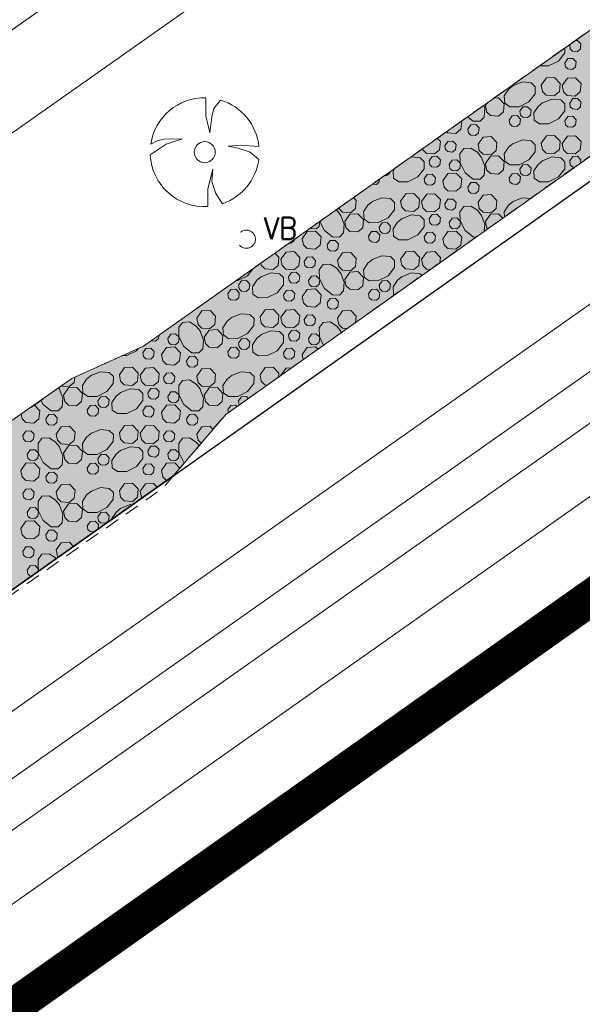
# Model space of a CAD drawing. Header units: metres. Extents: x 148425 to 149111, y 486065 to 486671.
# Tile 50 of 81: x 148742 to 148766, y 486362 to 486403. Entities that reach past the tile are written whole.
import ezdxf

# ---------------------------------------------------------------- set-up
doc = ezdxf.new("R2010")
doc.units = ezdxf.units.M
doc.header["$MEASUREMENT"] = 0
doc.linetypes.add('DGN Style 2', pattern=[1, 0.6, -0.4])
for name, color, linetype, lineweight in [('BWR-best-situatie', 2, 'Continuous', 13), ('BWR-verw-drain ø 60', 60, 'drainage60w', 30), ('BWR-verw-situatie', 214, 'DGN Style 2', 13), ('TOP-L-topo objecten punt', 7, 'Continuous', 0), ('TOP-L-topo objecten vlak', 7, 'Continuous', 0), ('TOP-L-water beschoeiing', 7, 'Continuous', 0), ('WVB-alg-onderhoek', 7, 'Continuous', 30), ('WVB-alg-werkgrens', 6, 'Continuous', 53), ('WVB-pen-dik 013', 1, 'Continuous', 0), ('WVB-raster-20%', 254, 'Continuous', 30)]:
    doc.layers.add(name, color=color, linetype=linetype, lineweight=lineweight)
doc.styles.add('Style-STANDARD', font='STANDARD.shx')
doc.styles.add('Style-WORKING', font='WORKING.shx')
doc.linetypes.add('drainage60w', pattern='A,2.1,["V",Style-WORKING,S=0.700002,R=0,X=-0.228,Y=-0.367],2.9,-0.32,0.02,-0.32,1,-0.32,5', length=11.98)

# ---------------------------------------------------------------- blocks, each defined once
blk = doc.blocks.new('BBOOM')
at = {"layer": 'BWR-best-situatie'}
for p, q in [((0.016, 0.603), (0.016, 0.9)), ((0.016, 0.804), (0.016, 0.871)), ((0.26, 0.861), (0.15, 0.72)), ((0.15, 0.72), (0.116, 0.586)), ((0.083, 0.318), (0.016, 0.603)), ((0.116, 0.586), (0.083, 0.318)), ((-0.787, 0.185), (-0.89, 0.134)), ((-0.67, 0.217), (-0.787, 0.185)), ((-0.368, 0.218), (-0.67, 0.217)), ((-0.637, 0.135), (-0.368, 0.218)), ((-0.9, -0.042), (-0.637, 0.135)), ((0.384, 0.1), (0.586, 0.117)), ((0.551, 0.067), (0.384, 0.1)), ((0.752, 0), (0.551, 0.067)), ((0.586, 0.117), (0.895, 0.092)), ((0.89, -0.121), (0.752, 0)), ((0.133, -0.283), (0.05, -0.603)), ((0.116, -0.484), (0.133, -0.283)), ((0.184, -0.685), (0.116, -0.484)), ((0.05, -0.603), (0.051, -0.899)), ((0.293, -0.851), (0.184, -0.685))]:
    blk.add_line(p, q, dxfattribs=at)
blk.add_circle((0, 0), 0.174, dxfattribs=at)
for start, end in [(88.9495, 171.4867), (5.8447, 73.1614), (182.6375, 273.2485), (289.0687, 352.197)]:
    blk.add_arc((-0.001, 0), 0.9, start, end, dxfattribs=at)
blk = doc.blocks.new('14_1')
at = {"color": 0, "linetype": 'ByBlock', "lineweight": -2}
blk.add_circle((0, 0), 0.25, dxfattribs=at)
at = {"color": 0, "linetype": 'ByBlock', "lineweight": -2, "style": 'Style-STANDARD'}
blk.add_text('VB', height=0.6, dxfattribs=at).set_placement((0.483, 0))

msp = doc.modelspace()

# ---------------------------------------------------------------- hatches: boundary and pattern name
at = {"layer": 'WVB-raster-20%', "linetype": 'Continuous', "lineweight": 0}
msp.add_hatch(color=256, dxfattribs=at).paths.add_polyline_path([(148924.789, 486510.032), (148922.439, 486513.361), (148903.543, 486500), (148747.547, 486389.546), (148744.596, 486388.204), (148728.278, 486376.797), (148726.384, 486374.527), (148583.29, 486273.18), (148579.06, 486270.35), (148577.545, 486269.321), (148570.335, 486264.284), (148554.904, 486255.134), (148557.704, 486250.188), (148559.694, 486251.626), (148727.071, 486370.042), (148730.958, 486371.59), (148748.805, 486384.219), (148750.944, 486386.728), (148910.697, 486500)], flags=0)

# ---------------------------------------------------------------- linework, layer by layer
at = {"layer": 'BWR-verw-drain ø 60', "linetype": 'drainage60w', "ltscale": 2.5, "flags": 128}
msp.add_lwpolyline([(148601.744, 486280.34), (148602.092, 486280.586), (148664.879, 486324.831), (148884.356, 486480.137), (148885.744, 486481.119)], dxfattribs=at)
at = {"layer": 'BWR-verw-situatie', "flags": 128}
for points in [[(148922.439, 486513.361), (148903.543, 486500), (148747.547, 486389.546), (148744.596, 486388.204), (148728.278, 486376.797), (148726.384, 486374.527), (148583.29, 486273.18), (148579.06, 486270.35), (148577.545, 486269.321), (148570.335, 486264.284), (148554.904, 486255.134)], [(148557.704, 486250.188), (148559.694, 486251.626), (148727.071, 486370.042), (148731.453, 486371.787), (148748.351, 486383.686), (148750.944, 486386.728), (148910.697, 486500), (148924.789, 486510.032)]]:
    msp.add_lwpolyline(points, dxfattribs=at)
at = {"layer": 'TOP-L-topo objecten vlak', "color": 7, "linetype": 'Continuous', "lineweight": 0}
for p, q in [((148927.99, 486505.498), (148565.2, 486249.74)), ((148929.298, 486503.645), (148567.034, 486248.258)), ((148930.304, 486502.219), (148568.866, 486247.415)), ((148552.46, 486268.99), (148880.36, 486500)), ((148554.63, 486266.09), (148886.245, 486500)), ((148612.283, 486274.838), (148931.208, 486500))]:
    msp.add_line(p, q, dxfattribs=at)
at = {"layer": 'TOP-L-topo objecten vlak', "color": 7, "linetype": 'Continuous', "lineweight": 0, "flags": 128}
msp.add_lwpolyline([(148914.761, 486524.236), (148880.36, 486500), (148552.46, 486268.99)], dxfattribs=at)
at = {"layer": 'TOP-L-water beschoeiing', "color": 7, "linetype": 'Continuous', "lineweight": 0, "flags": 128}
msp.add_lwpolyline([(148880.36, 486500), (148552.46, 486268.99), (148549.49, 486269.32)], dxfattribs=at)
at = {"layer": 'WVB-alg-onderhoek', "lineweight": 40, "ltscale": 500}
msp.add_3dface([(148601.941, 486074.385), (149104.348, 486429.086), (148938.821, 486663.542), (148436.414, 486308.842)], dxfattribs=at)
at = {"layer": 'WVB-alg-werkgrens', "linetype": 'Continuous', "ltscale": 2.5, "const_width": 1.5, "flags": 128}
msp.add_lwpolyline([(148933.417, 486497.811), (148874.414, 486581.384), (148538.89, 486351.023), (148526.845, 486327.911), (148530.985, 486325.229), (148531.106, 486326.817), (148532.707, 486327.686), (148532.626, 486326.155), (148530.985, 486325.229), (148539.247, 486319.878), (148535.438, 486309.432), (148532.522, 486299.181), (148531.73, 486286.904), (148532.07, 486275.415), (148533.054, 486268.785), (148534.125, 486264.381), (148536.125, 486258.311), (148550.85, 486226.663)], close=True, dxfattribs=at)
at = {"layer": 'WVB-pen-dik 013'}
for p, q in [((148765.129, 486401.974), (148765.157, 486402.015)), ((148761.654, 486399.479), (148761.731, 486399.589)), ((148755.671, 486390.186), (148755.704, 486390.103)), ((148754.133, 486388.989), (148754.094, 486389.194)), ((148753.217, 486388.34), (148753.216, 486388.344)), ((148744.043, 486387.818), (148744.076, 486387.776)), ((148751.05, 486386.803), (148751.029, 486386.914))]:
    msp.add_line(p, q, dxfattribs=at)
at = {"layer": 'WVB-pen-dik 013', "flags": 128}
for points in [[(148764.929, 486401.853), (148764.924, 486401.651), (148764.664, 486401.316), (148764.261, 486401.116), (148763.881, 486401.111), (148763.881, 486401.111)], [(148765.364, 486402.162), (148765.456, 486402.166), (148765.596, 486402.021), (148765.574, 486401.816), (148765.449, 486401.714), (148765.251, 486401.729), (148765.156, 486401.819), (148765.129, 486401.974)], [(148764.929, 486401.234), (148765.056, 486401.414), (148765.256, 486401.426), (148765.396, 486401.281), (148765.374, 486401.076), (148765.251, 486400.971), (148765.051, 486400.989), (148764.959, 486401.079), (148764.929, 486401.234)], [(148763.959, 486400.319), (148764.169, 486400.619), (148764.506, 486400.636), (148764.736, 486400.394), (148764.704, 486400.056), (148764.496, 486399.884), (148764.164, 486399.909), (148764.009, 486400.061), (148763.959, 486400.319)], [(148764.821, 486400.306), (148765.034, 486400.604), (148765.369, 486400.624), (148765.601, 486400.381), (148765.566, 486400.044), (148765.359, 486399.871), (148765.029, 486399.894), (148764.874, 486400.046), (148764.821, 486400.306)], [(148762.786, 486400.294), (148763.179, 486400.451), (148763.541, 486400.419), (148763.711, 486400.254), (148763.706, 486399.961), (148763.444, 486399.629), (148763.041, 486399.429), (148762.664, 486399.421), (148762.449, 486399.574), (148762.431, 486399.876), (148762.604, 486400.146), (148762.804, 486400.304)], [(148762.009, 486399.786), (148762.199, 486399.796), (148762.431, 486399.554), (148762.399, 486399.216), (148762.191, 486399.044), (148761.859, 486399.069), (148761.704, 486399.221), (148761.654, 486399.479)], [(148761.583, 486399.484), (148761.631, 486399.364), (148761.596, 486399.001), (148761.436, 486398.831), (148761.144, 486398.836), (148760.919, 486399.014)], [(148763.069, 486399.241), (148763.196, 486399.419), (148763.396, 486399.431), (148763.536, 486399.286), (148763.514, 486399.081), (148763.389, 486398.979), (148763.191, 486398.994), (148763.099, 486399.084), (148763.069, 486399.241)], [(148764.004, 486399.589), (148764.399, 486399.746), (148764.759, 486399.714), (148764.931, 486399.549), (148764.924, 486399.259), (148764.664, 486398.924), (148764.261, 486398.724), (148763.881, 486398.719), (148763.666, 486398.869), (148763.649, 486399.174), (148763.824, 486399.441), (148764.021, 486399.599)], [(148765.129, 486399.581), (148765.254, 486399.764), (148765.456, 486399.774), (148765.596, 486399.629), (148765.574, 486399.424), (148765.449, 486399.321), (148765.251, 486399.336), (148765.156, 486399.426), (148765.129, 486399.581)], [(148762.634, 486398.876), (148762.761, 486399.056), (148762.961, 486399.069), (148763.099, 486398.921), (148763.079, 486398.719), (148762.956, 486398.614), (148762.756, 486398.631), (148762.664, 486398.721), (148762.634, 486398.876)], [(148764.929, 486398.841), (148765.056, 486399.021), (148765.256, 486399.034), (148765.396, 486398.889), (148765.374, 486398.684), (148765.251, 486398.579), (148765.051, 486398.596), (148764.959, 486398.686), (148764.929, 486398.841)], [(148760.673, 486398.84), (148760.674, 486398.839), (148760.641, 486398.501), (148760.434, 486398.329), (148760.101, 486398.354), (148760.053, 486398.401)], [(148760.926, 486398.506), (148761.054, 486398.686), (148761.254, 486398.696), (148761.394, 486398.551), (148761.374, 486398.349), (148761.249, 486398.244), (148761.051, 486398.259), (148760.956, 486398.349), (148760.926, 486398.506)], [(148761.349, 486397.879), (148761.561, 486398.176), (148761.896, 486398.196), (148762.129, 486397.954), (148762.094, 486397.616), (148761.886, 486397.444), (148761.556, 486397.466), (148761.401, 486397.619), (148761.349, 486397.879)], [(148763.959, 486397.926), (148764.169, 486398.226), (148764.506, 486398.244), (148764.736, 486398.001), (148764.704, 486397.664), (148764.496, 486397.491), (148764.164, 486397.516), (148764.009, 486397.669), (148763.959, 486397.926)], [(148764.821, 486397.914), (148765.034, 486398.211), (148765.369, 486398.231), (148765.601, 486397.989), (148765.566, 486397.651), (148765.359, 486397.479), (148765.029, 486397.501), (148764.874, 486397.654), (148764.821, 486397.914)], [(148759.666, 486398.127), (148759.799, 486397.989), (148759.764, 486397.651), (148759.556, 486397.479), (148759.226, 486397.501), (148759.071, 486397.654), (148759.062, 486397.699)], [(148759.976, 486397.819), (148760.104, 486397.999), (148760.304, 486398.011), (148760.444, 486397.866), (148760.421, 486397.661), (148760.299, 486397.556), (148760.099, 486397.574), (148760.006, 486397.664), (148759.976, 486397.819)], [(148762.786, 486397.901), (148763.179, 486398.059), (148763.541, 486398.026), (148763.711, 486397.861), (148763.706, 486397.569), (148763.444, 486397.236), (148763.041, 486397.036), (148762.664, 486397.029), (148762.449, 486397.181), (148762.431, 486397.484), (148762.604, 486397.754), (148762.804, 486397.911)], [(148758.545, 486397.333), (148758.596, 486397.354), (148758.956, 486397.321), (148759.129, 486397.156), (148759.121, 486396.866), (148758.861, 486396.531), (148758.459, 486396.331), (148758.079, 486396.326), (148757.864, 486396.476), (148757.846, 486396.781), (148757.916, 486396.888)], [(148759.326, 486397.189), (148759.451, 486397.371), (148759.654, 486397.381), (148759.794, 486397.236), (148759.771, 486397.031), (148759.646, 486396.929), (148759.449, 486396.944), (148759.354, 486397.034), (148759.326, 486397.189)], [(148761.474, 486397.364), (148761.631, 486396.971), (148761.596, 486396.609), (148761.436, 486396.439), (148761.144, 486396.444), (148760.811, 486396.706), (148760.609, 486397.109), (148760.604, 486397.486), (148760.756, 486397.701), (148761.056, 486397.719), (148761.326, 486397.546), (148761.484, 486397.346)], [(148761.654, 486397.086), (148761.864, 486397.386), (148762.199, 486397.404), (148762.431, 486397.161), (148762.399, 486396.824), (148762.191, 486396.651), (148761.859, 486396.676), (148761.704, 486396.829), (148761.654, 486397.086)], [(148764.004, 486397.196), (148764.399, 486397.354), (148764.759, 486397.321), (148764.931, 486397.156), (148764.924, 486396.866), (148764.664, 486396.531), (148764.261, 486396.331), (148763.881, 486396.326), (148763.666, 486396.476), (148763.649, 486396.781), (148763.824, 486397.049), (148764.021, 486397.206)], [(148765.129, 486397.189), (148765.254, 486397.371), (148765.456, 486397.381), (148765.596, 486397.236), (148765.582, 486397.107)], [(148760.151, 486397.041), (148760.279, 486397.221), (148760.479, 486397.231), (148760.619, 486397.086), (148760.599, 486396.884), (148760.474, 486396.779), (148760.276, 486396.794), (148760.181, 486396.884), (148760.151, 486397.041)], [(148763.069, 486396.849), (148763.196, 486397.026), (148763.396, 486397.039), (148763.536, 486396.894), (148763.514, 486396.689), (148763.389, 486396.586), (148763.191, 486396.601), (148763.099, 486396.691), (148763.069, 486396.849)], [(148765.342, 486396.937), (148765.251, 486396.944), (148765.156, 486397.034), (148765.129, 486397.189)], [(148757.718, 486396.747), (148757.711, 486396.689), (148757.586, 486396.586), (148757.499, 486396.593)], [(148759.126, 486396.449), (148759.254, 486396.629), (148759.454, 486396.641), (148759.594, 486396.496), (148759.571, 486396.291), (148759.449, 486396.186), (148759.249, 486396.204), (148759.156, 486396.294), (148759.126, 486396.449)], [(148759.896, 486396.371), (148760.106, 486396.671), (148760.444, 486396.689), (148760.674, 486396.446), (148760.641, 486396.109), (148760.434, 486395.936), (148760.101, 486395.961), (148759.946, 486396.114), (148759.896, 486396.371)], [(148762.634, 486396.484), (148762.761, 486396.664), (148762.961, 486396.676), (148763.099, 486396.529), (148763.079, 486396.326), (148762.956, 486396.221), (148762.756, 486396.239), (148762.664, 486396.329), (148762.634, 486396.484)], [(148757.288, 486396.443), (148757.276, 486396.326), (148757.154, 486396.221), (148756.994, 486396.235)], [(148760.926, 486396.114), (148761.054, 486396.294), (148761.254, 486396.304), (148761.394, 486396.159), (148761.374, 486395.956), (148761.249, 486395.851), (148761.051, 486395.866), (148760.956, 486395.956), (148760.926, 486396.114)], [(148758.156, 486395.534), (148758.366, 486395.834), (148758.704, 486395.851), (148758.934, 486395.609), (148758.901, 486395.271), (148758.694, 486395.099), (148758.361, 486395.124), (148758.206, 486395.276), (148758.156, 486395.534)], [(148759.019, 486395.521), (148759.231, 486395.819), (148759.566, 486395.839), (148759.799, 486395.596), (148759.764, 486395.259), (148759.556, 486395.086), (148759.226, 486395.109), (148759.071, 486395.261), (148759.019, 486395.521)], [(148761.349, 486395.486), (148761.561, 486395.784), (148761.896, 486395.804), (148762.129, 486395.561), (148762.094, 486395.224), (148761.886, 486395.051), (148761.556, 486395.074), (148761.401, 486395.226), (148761.349, 486395.486)], [(148756.211, 486395.681), (148756.326, 486395.561), (148756.291, 486395.224), (148756.084, 486395.051), (148755.754, 486395.074), (148755.599, 486395.226), (148755.595, 486395.244)], [(148756.984, 486395.509), (148757.376, 486395.666), (148757.739, 486395.634), (148757.909, 486395.469), (148757.904, 486395.176), (148757.641, 486394.844), (148757.239, 486394.644), (148756.861, 486394.636), (148756.646, 486394.789), (148756.629, 486395.091), (148756.801, 486395.361), (148757.001, 486395.519)], [(148759.976, 486395.426), (148760.104, 486395.606), (148760.304, 486395.619), (148760.444, 486395.474), (148760.421, 486395.269), (148760.299, 486395.164), (148760.099, 486395.181), (148760.006, 486395.271), (148759.976, 486395.426)], [(148761.269, 486394.049), (148761.144, 486394.051), (148760.811, 486394.314), (148760.609, 486394.716), (148760.604, 486395.094), (148760.756, 486395.309), (148761.056, 486395.326), (148761.326, 486395.154), (148761.484, 486394.954)], [(148762.443, 486394.881), (148762.431, 486395.091), (148762.604, 486395.361), (148762.804, 486395.519)], [(148762.786, 486395.509), (148763.179, 486395.666), (148763.508, 486395.637)], [(148755.671, 486394.971), (148755.829, 486394.579), (148755.794, 486394.216), (148755.634, 486394.046), (148755.341, 486394.051), (148755.009, 486394.314), (148754.817, 486394.694)], [(148755.494, 486395.173), (148755.524, 486395.154), (148755.681, 486394.954)], [(148755.851, 486394.694), (148756.061, 486394.994), (148756.396, 486395.011), (148756.629, 486394.769), (148756.596, 486394.431), (148756.389, 486394.259), (148756.056, 486394.284), (148755.901, 486394.436), (148755.851, 486394.694)], [(148758.201, 486394.804), (148758.596, 486394.961), (148758.956, 486394.929), (148759.129, 486394.764), (148759.121, 486394.474), (148758.861, 486394.139), (148758.459, 486393.939), (148758.079, 486393.934), (148757.864, 486394.084), (148757.846, 486394.389), (148758.021, 486394.656), (148758.219, 486394.814)], [(148759.326, 486394.796), (148759.451, 486394.979), (148759.654, 486394.989), (148759.794, 486394.844), (148759.771, 486394.639), (148759.646, 486394.536), (148759.449, 486394.551), (148759.354, 486394.641), (148759.326, 486394.796)], [(148761.474, 486394.971), (148761.631, 486394.579), (148761.603, 486394.286)], [(148761.654, 486394.694), (148761.864, 486394.994), (148762.199, 486395.011), (148762.372, 486394.831)], [(148754.816, 486394.693), (148754.796, 486394.491), (148754.671, 486394.386), (148754.474, 486394.401), (148754.444, 486394.429)], [(148757.266, 486394.456), (148757.394, 486394.634), (148757.594, 486394.646), (148757.734, 486394.501), (148757.711, 486394.296), (148757.586, 486394.194), (148757.389, 486394.209), (148757.296, 486394.299), (148757.266, 486394.456)], [(148760.151, 486394.649), (148760.279, 486394.829), (148760.479, 486394.839), (148760.619, 486394.694), (148760.599, 486394.491), (148760.474, 486394.386), (148760.276, 486394.401), (148760.181, 486394.491), (148760.151, 486394.649)], [(148761.75, 486394.39), (148761.704, 486394.436), (148761.654, 486394.694)], [(148754.094, 486393.979), (148754.304, 486394.279), (148754.641, 486394.296), (148754.871, 486394.054), (148754.839, 486393.716), (148754.631, 486393.544), (148754.299, 486393.569), (148754.144, 486393.721), (148754.094, 486393.979)], [(148756.831, 486394.091), (148756.959, 486394.271), (148757.159, 486394.284), (148757.296, 486394.136), (148757.276, 486393.934), (148757.154, 486393.829), (148756.954, 486393.846), (148756.861, 486393.936), (148756.831, 486394.091)], [(148759.126, 486394.056), (148759.254, 486394.236), (148759.454, 486394.249), (148759.594, 486394.104), (148759.571, 486393.899), (148759.449, 486393.794), (148759.249, 486393.811), (148759.156, 486393.901), (148759.126, 486394.056)], [(148759.896, 486393.979), (148760.106, 486394.279), (148760.444, 486394.296), (148760.674, 486394.054), (148760.641, 486393.716), (148760.434, 486393.544), (148760.101, 486393.569), (148759.946, 486393.721), (148759.896, 486393.979)], [(148753.775, 486393.956), (148753.769, 486393.899), (148753.646, 486393.794), (148753.557, 486393.801)], [(148755.124, 486393.721), (148755.251, 486393.901), (148755.451, 486393.911), (148755.591, 486393.766), (148755.571, 486393.564), (148755.446, 486393.459), (148755.249, 486393.474), (148755.154, 486393.564), (148755.124, 486393.721)], [(148761.047, 486393.891), (148761.054, 486393.901), (148761.061, 486393.901)], [(148752.97, 486393.386), (148753.131, 486393.216), (148753.099, 486392.879), (148752.891, 486392.706), (148752.559, 486392.731), (148752.404, 486392.884), (148752.386, 486392.973)], [(148753.216, 486393.129), (148753.429, 486393.426), (148753.764, 486393.446), (148753.996, 486393.204), (148753.961, 486392.866), (148753.754, 486392.694), (148753.424, 486392.716), (148753.269, 486392.869), (148753.216, 486393.129)], [(148755.546, 486393.094), (148755.759, 486393.391), (148756.094, 486393.411), (148756.326, 486393.169), (148756.291, 486392.831), (148756.084, 486392.659), (148755.754, 486392.681), (148755.599, 486392.834), (148755.546, 486393.094)], [(148758.156, 486393.141), (148758.366, 486393.441), (148758.704, 486393.459), (148758.934, 486393.216), (148758.901, 486392.879), (148758.694, 486392.706), (148758.361, 486392.731), (148758.206, 486392.884), (148758.156, 486393.141)], [(148759.019, 486393.129), (148759.231, 486393.426), (148759.566, 486393.446), (148759.799, 486393.204), (148759.777, 486392.991)], [(148754.174, 486393.034), (148754.301, 486393.214), (148754.501, 486393.226), (148754.641, 486393.081), (148754.619, 486392.876), (148754.496, 486392.771), (148754.296, 486392.789), (148754.204, 486392.879), (148754.174, 486393.034)], [(148755.671, 486392.579), (148755.829, 486392.186), (148755.794, 486391.824), (148755.634, 486391.654), (148755.341, 486391.659), (148755.009, 486391.921), (148754.806, 486392.324), (148754.801, 486392.701), (148754.954, 486392.916), (148755.254, 486392.934), (148755.524, 486392.761), (148755.681, 486392.561)], [(148756.984, 486393.116), (148757.376, 486393.274), (148757.739, 486393.241), (148757.909, 486393.076), (148757.904, 486392.784), (148757.641, 486392.451), (148757.239, 486392.251), (148756.861, 486392.244), (148756.646, 486392.396), (148756.629, 486392.699), (148756.801, 486392.969), (148757.001, 486393.126)], [(148759.375, 486392.706), (148759.226, 486392.716), (148759.071, 486392.869), (148759.019, 486393.129)], [(148752.078, 486392.754), (148751.839, 486392.451), (148751.436, 486392.251), (148751.365, 486392.25)], [(148752.399, 486392.411), (148752.794, 486392.569), (148753.154, 486392.536), (148753.326, 486392.371), (148753.319, 486392.081), (148753.059, 486391.746), (148752.656, 486391.546), (148752.276, 486391.541), (148752.061, 486391.691), (148752.044, 486391.996), (148752.219, 486392.264), (148752.416, 486392.421)], [(148753.524, 486392.404), (148753.649, 486392.586), (148753.851, 486392.596), (148753.991, 486392.451), (148753.969, 486392.246), (148753.844, 486392.144), (148753.646, 486392.159), (148753.551, 486392.249), (148753.524, 486392.404)], [(148755.851, 486392.301), (148756.061, 486392.601), (148756.396, 486392.619), (148756.629, 486392.376), (148756.596, 486392.039), (148756.389, 486391.866), (148756.056, 486391.891), (148755.901, 486392.044), (148755.851, 486392.301)], [(148758.201, 486392.411), (148758.596, 486392.569), (148758.956, 486392.536), (148759.032, 486392.463)], [(148751.464, 486392.064), (148751.591, 486392.241), (148751.791, 486392.254), (148751.931, 486392.109), (148751.909, 486391.904), (148751.784, 486391.801), (148751.586, 486391.816), (148751.494, 486391.906), (148751.464, 486392.064)], [(148754.349, 486392.256), (148754.476, 486392.436), (148754.676, 486392.446), (148754.816, 486392.301), (148754.796, 486392.099), (148754.671, 486391.994), (148754.474, 486392.009), (148754.379, 486392.099), (148754.349, 486392.256)], [(148757.266, 486392.064), (148757.394, 486392.241), (148757.594, 486392.254), (148757.734, 486392.109), (148757.711, 486391.904), (148757.586, 486391.801), (148757.389, 486391.816), (148757.296, 486391.906), (148757.266, 486392.064)], [(148757.904, 486391.663), (148757.864, 486391.691), (148757.846, 486391.996), (148758.021, 486392.264), (148758.219, 486392.421)], [(148751.029, 486391.699), (148751.156, 486391.879), (148751.356, 486391.891), (148751.494, 486391.744), (148751.474, 486391.541), (148751.351, 486391.436), (148751.151, 486391.454), (148751.059, 486391.544), (148751.029, 486391.699)], [(148753.324, 486391.664), (148753.451, 486391.844), (148753.651, 486391.856), (148753.791, 486391.711), (148753.769, 486391.506), (148753.646, 486391.401), (148753.446, 486391.419), (148753.354, 486391.509), (148753.324, 486391.664)], [(148754.094, 486391.586), (148754.304, 486391.886), (148754.641, 486391.904), (148754.871, 486391.661), (148754.839, 486391.324), (148754.631, 486391.151), (148754.299, 486391.176), (148754.144, 486391.329), (148754.094, 486391.586)], [(148756.831, 486391.699), (148756.959, 486391.879), (148757.159, 486391.891), (148757.296, 486391.744), (148757.276, 486391.541), (148757.154, 486391.436), (148756.954, 486391.454), (148756.861, 486391.544), (148756.831, 486391.699)], [(148755.124, 486391.329), (148755.251, 486391.509), (148755.451, 486391.519), (148755.591, 486391.374), (148755.571, 486391.171), (148755.446, 486391.066), (148755.249, 486391.081), (148755.154, 486391.171), (148755.124, 486391.329)], [(148749.744, 486390.701), (148749.956, 486390.999), (148750.291, 486391.019), (148750.524, 486390.776), (148750.489, 486390.439), (148750.281, 486390.266), (148749.951, 486390.289), (148749.796, 486390.441), (148749.744, 486390.701)], [(148751.181, 486390.724), (148751.574, 486390.881), (148751.936, 486390.849), (148752.106, 486390.684), (148752.101, 486390.391), (148751.839, 486390.059), (148751.436, 486389.859), (148751.059, 486389.851), (148750.844, 486390.004), (148750.826, 486390.306), (148750.999, 486390.576), (148751.199, 486390.734)], [(148752.354, 486390.749), (148752.564, 486391.049), (148752.901, 486391.066), (148753.131, 486390.824), (148753.099, 486390.486), (148752.891, 486390.314), (148752.559, 486390.339), (148752.404, 486390.491), (148752.354, 486390.749)], [(148753.216, 486390.736), (148753.429, 486391.034), (148753.764, 486391.054), (148753.996, 486390.811), (148753.961, 486390.474), (148753.754, 486390.301), (148753.424, 486390.324), (148753.269, 486390.476), (148753.216, 486390.736)], [(148755.546, 486390.701), (148755.759, 486390.999), (148756.094, 486391.019), (148756.326, 486390.776), (148756.3, 486390.526)], [(148749.869, 486390.186), (148750.026, 486389.794), (148749.991, 486389.431), (148749.831, 486389.261), (148749.539, 486389.266), (148749.206, 486389.529), (148749.004, 486389.931), (148748.999, 486390.309), (148749.151, 486390.524), (148749.451, 486390.541), (148749.721, 486390.369), (148749.879, 486390.169)], [(148754.174, 486390.641), (148754.301, 486390.821), (148754.501, 486390.834), (148754.641, 486390.689), (148754.619, 486390.484), (148754.496, 486390.379), (148754.296, 486390.396), (148754.204, 486390.486), (148754.174, 486390.641)], [(148754.978, 486389.589), (148754.806, 486389.931), (148754.801, 486390.309), (148754.954, 486390.524), (148755.254, 486390.541), (148755.524, 486390.369), (148755.681, 486390.169)], [(148755.947, 486390.275), (148755.754, 486390.289), (148755.599, 486390.441), (148755.546, 486390.701)], [(148748.546, 486389.864), (148748.674, 486390.044), (148748.874, 486390.054), (148749.014, 486389.909), (148748.994, 486389.706), (148748.869, 486389.601), (148748.671, 486389.616), (148748.576, 486389.706), (148748.546, 486389.864)], [(148750.049, 486389.909), (148750.259, 486390.209), (148750.594, 486390.226), (148750.826, 486389.984), (148750.794, 486389.646), (148750.586, 486389.474), (148750.254, 486389.499), (148750.099, 486389.651), (148750.049, 486389.909)], [(148752.399, 486390.019), (148752.794, 486390.176), (148753.154, 486390.144), (148753.326, 486389.979), (148753.319, 486389.689), (148753.059, 486389.354), (148752.656, 486389.154), (148752.276, 486389.149), (148752.061, 486389.299), (148752.044, 486389.604), (148752.219, 486389.871), (148752.416, 486390.029)], [(148753.524, 486390.011), (148753.649, 486390.194), (148753.851, 486390.204), (148753.991, 486390.059), (148753.969, 486389.854), (148753.844, 486389.751), (148753.646, 486389.766), (148753.551, 486389.856), (148753.524, 486390.011)], [(148754.349, 486389.864), (148754.476, 486390.044), (148754.676, 486390.054), (148754.816, 486389.909), (148754.796, 486389.706), (148754.671, 486389.601), (148754.474, 486389.616), (148754.379, 486389.706), (148754.349, 486389.864)], [(148748.182, 486389.995), (148748.166, 486389.854), (148748.041, 486389.751), (148747.856, 486389.765)], [(148751.464, 486389.671), (148751.591, 486389.849), (148751.791, 486389.861), (148751.931, 486389.716), (148751.909, 486389.511), (148751.784, 486389.409), (148751.586, 486389.424), (148751.494, 486389.514), (148751.464, 486389.671)], [(148747.328, 486389.447), (148747.256, 486389.354), (148746.854, 486389.154), (148746.679, 486389.151)], [(148747.521, 486389.271), (148747.649, 486389.451), (148747.849, 486389.464), (148747.989, 486389.319), (148747.966, 486389.114), (148747.844, 486389.009), (148747.644, 486389.026), (148747.551, 486389.116), (148747.521, 486389.271)], [(148748.291, 486389.194), (148748.501, 486389.494), (148748.839, 486389.511), (148749.069, 486389.269), (148749.036, 486388.931), (148748.829, 486388.759), (148748.496, 486388.784), (148748.341, 486388.936), (148748.291, 486389.194)], [(148751.029, 486389.306), (148751.156, 486389.486), (148751.356, 486389.499), (148751.494, 486389.351), (148751.474, 486389.149), (148751.351, 486389.044), (148751.151, 486389.061), (148751.059, 486389.151), (148751.029, 486389.306)], [(148753.324, 486389.271), (148753.451, 486389.451), (148753.651, 486389.464), (148753.791, 486389.319), (148753.769, 486389.114), (148753.646, 486389.009), (148753.446, 486389.026), (148753.354, 486389.116), (148753.324, 486389.271)], [(148754.094, 486389.194), (148754.304, 486389.494), (148754.641, 486389.511), (148754.733, 486389.414)], [(148749.321, 486388.936), (148749.449, 486389.116), (148749.649, 486389.126), (148749.789, 486388.981), (148749.769, 486388.779), (148749.644, 486388.674), (148749.446, 486388.689), (148749.351, 486388.779), (148749.321, 486388.936)], [(148745.379, 486388.331), (148745.771, 486388.489), (148746.134, 486388.456), (148746.304, 486388.291), (148746.299, 486387.999), (148746.036, 486387.666), (148745.634, 486387.466), (148745.256, 486387.459), (148745.041, 486387.611), (148745.024, 486387.914), (148745.196, 486388.184), (148745.396, 486388.341)], [(148746.551, 486388.356), (148746.761, 486388.656), (148747.099, 486388.674), (148747.329, 486388.431), (148747.296, 486388.094), (148747.089, 486387.921), (148746.756, 486387.946), (148746.601, 486388.099), (148746.551, 486388.356)], [(148747.414, 486388.344), (148747.626, 486388.641), (148747.961, 486388.661), (148748.194, 486388.419), (148748.159, 486388.081), (148747.951, 486387.909), (148747.621, 486387.931), (148747.466, 486388.084), (148747.414, 486388.344)], [(148748.371, 486388.249), (148748.499, 486388.429), (148748.699, 486388.441), (148748.839, 486388.296), (148748.816, 486388.091), (148748.694, 486387.986), (148748.494, 486388.004), (148748.401, 486388.094), (148748.371, 486388.249)], [(148749.744, 486388.309), (148749.956, 486388.606), (148750.291, 486388.626), (148750.524, 486388.384), (148750.489, 486388.046), (148750.281, 486387.874), (148749.951, 486387.896), (148749.796, 486388.049), (148749.744, 486388.309)], [(148751.181, 486388.331), (148751.574, 486388.489), (148751.936, 486388.456), (148752.106, 486388.291), (148752.101, 486387.999), (148751.839, 486387.666), (148751.436, 486387.466), (148751.059, 486387.459), (148750.844, 486387.611), (148750.826, 486387.914), (148750.999, 486388.184), (148751.199, 486388.341)], [(148752.354, 486388.356), (148752.564, 486388.656), (148752.901, 486388.674), (148753.131, 486388.431), (148753.115, 486388.268)], [(148753.216, 486388.344), (148753.429, 486388.641), (148753.662, 486388.655)], [(148744.708, 486388.255), (148744.686, 486388.046), (148744.479, 486387.874), (148744.155, 486387.896)], [(148749.869, 486387.794), (148750.026, 486387.401), (148749.991, 486387.039), (148749.831, 486386.869), (148749.539, 486386.874), (148749.206, 486387.136), (148749.004, 486387.539), (148748.999, 486387.916), (148749.151, 486388.131), (148749.451, 486388.149), (148749.721, 486387.976), (148749.879, 486387.776)], [(148752.652, 486387.939), (148752.559, 486387.946), (148752.404, 486388.099), (148752.354, 486388.356)], [(148744.066, 486387.794), (148744.224, 486387.401), (148744.189, 486387.039), (148744.029, 486386.869), (148743.736, 486386.874), (148743.404, 486387.136), (148743.316, 486387.309)], [(148744.246, 486387.516), (148744.456, 486387.816), (148744.791, 486387.834), (148745.024, 486387.591), (148744.991, 486387.254), (148744.784, 486387.081), (148744.451, 486387.106), (148744.296, 486387.259), (148744.246, 486387.516)], [(148746.596, 486387.626), (148746.991, 486387.784), (148747.351, 486387.751), (148747.524, 486387.586), (148747.516, 486387.296), (148747.256, 486386.961), (148746.854, 486386.761), (148746.474, 486386.756), (148746.259, 486386.906), (148746.241, 486387.211), (148746.416, 486387.479), (148746.614, 486387.636)], [(148747.721, 486387.619), (148747.846, 486387.801), (148748.049, 486387.811), (148748.189, 486387.666), (148748.166, 486387.461), (148748.041, 486387.359), (148747.844, 486387.374), (148747.749, 486387.464), (148747.721, 486387.619)], [(148748.546, 486387.471), (148748.674, 486387.651), (148748.874, 486387.661), (148749.014, 486387.516), (148748.994, 486387.314), (148748.869, 486387.209), (148748.671, 486387.224), (148748.576, 486387.314), (148748.546, 486387.471)], [(148750.049, 486387.516), (148750.259, 486387.816), (148750.594, 486387.834), (148750.826, 486387.591), (148750.794, 486387.254), (148750.586, 486387.081), (148750.254, 486387.106), (148750.099, 486387.259), (148750.049, 486387.516)], [(148745.661, 486387.279), (148745.789, 486387.456), (148745.989, 486387.469), (148746.129, 486387.324), (148746.106, 486387.119), (148745.981, 486387.016), (148745.784, 486387.031), (148745.691, 486387.121), (148745.661, 486387.279)], [(148751.464, 486387.279), (148751.591, 486387.456), (148751.791, 486387.469), (148751.871, 486387.386)], [(148751.496, 486387.119), (148751.494, 486387.121), (148751.464, 486387.279)], [(148743.039, 486387.116), (148743.266, 486386.876), (148743.234, 486386.539), (148743.026, 486386.366), (148742.694, 486386.391), (148742.539, 486386.544), (148742.501, 486386.739)], [(148745.226, 486386.914), (148745.354, 486387.094), (148745.554, 486387.106), (148745.691, 486386.959), (148745.671, 486386.756), (148745.549, 486386.651), (148745.349, 486386.669), (148745.256, 486386.759), (148745.226, 486386.914)], [(148747.521, 486386.879), (148747.649, 486387.059), (148747.849, 486387.071), (148747.989, 486386.926), (148747.966, 486386.721), (148747.844, 486386.616), (148747.644, 486386.634), (148747.551, 486386.724), (148747.521, 486386.879)], [(148748.291, 486386.801), (148748.501, 486387.101), (148748.839, 486387.119), (148749.069, 486386.876), (148749.036, 486386.539), (148748.829, 486386.366), (148748.496, 486386.391), (148748.341, 486386.544), (148748.291, 486386.801)], [(148751.029, 486386.914), (148751.156, 486387.094), (148751.356, 486387.106), (148751.404, 486387.054)], [(148743.519, 486386.544), (148743.646, 486386.724), (148743.846, 486386.734), (148743.986, 486386.589), (148743.966, 486386.386), (148743.841, 486386.281), (148743.644, 486386.296), (148743.549, 486386.386), (148743.519, 486386.544)], [(148749.321, 486386.544), (148749.449, 486386.724), (148749.649, 486386.734), (148749.789, 486386.589), (148749.769, 486386.386), (148749.644, 486386.281), (148749.446, 486386.296), (148749.351, 486386.386), (148749.321, 486386.544)], [(148742.569, 486385.856), (148742.696, 486386.036), (148742.896, 486386.049), (148743.036, 486385.904), (148743.014, 486385.699), (148742.891, 486385.594), (148742.691, 486385.611), (148742.599, 486385.701), (148742.569, 486385.856)], [(148743.941, 486385.916), (148744.154, 486386.214), (148744.489, 486386.234), (148744.721, 486385.991), (148744.686, 486385.654), (148744.479, 486385.481), (148744.149, 486385.504), (148743.994, 486385.656), (148743.941, 486385.916)], [(148745.379, 486385.939), (148745.771, 486386.096), (148746.134, 486386.064), (148746.304, 486385.899), (148746.299, 486385.606), (148746.036, 486385.274), (148745.634, 486385.074), (148745.256, 486385.066), (148745.041, 486385.219), (148745.024, 486385.521), (148745.196, 486385.791), (148745.396, 486385.949)], [(148746.551, 486385.964), (148746.761, 486386.264), (148747.099, 486386.281), (148747.329, 486386.039), (148747.296, 486385.701), (148747.089, 486385.529), (148746.756, 486385.554), (148746.601, 486385.706), (148746.551, 486385.964)], [(148747.414, 486385.951), (148747.626, 486386.249), (148747.961, 486386.269), (148748.194, 486386.026), (148748.159, 486385.689), (148747.951, 486385.516), (148747.621, 486385.539), (148747.466, 486385.691), (148747.414, 486385.951)], [(148748.371, 486385.856), (148748.499, 486386.036), (148748.699, 486386.049), (148748.839, 486385.904), (148748.816, 486385.699), (148748.694, 486385.594), (148748.494, 486385.611), (148748.401, 486385.701), (148748.371, 486385.856)], [(148749.744, 486385.916), (148749.956, 486386.214), (148750.291, 486386.234), (148750.414, 486386.106)], [(148744.066, 486385.401), (148744.224, 486385.009), (148744.189, 486384.646), (148744.029, 486384.476), (148743.736, 486384.481), (148743.404, 486384.744), (148743.201, 486385.146), (148743.196, 486385.524), (148743.349, 486385.739), (148743.649, 486385.756), (148743.919, 486385.584), (148744.076, 486385.384)], [(148749.234, 486384.722), (148749.206, 486384.744), (148749.004, 486385.146), (148748.999, 486385.524), (148749.151, 486385.739), (148749.451, 486385.756), (148749.721, 486385.584), (148749.84, 486385.433)], [(148749.923, 486385.531), (148749.796, 486385.656), (148749.744, 486385.916)], [(148742.744, 486385.079), (148742.871, 486385.259), (148743.071, 486385.269), (148743.211, 486385.124), (148743.191, 486384.921), (148743.066, 486384.816), (148742.869, 486384.831), (148742.774, 486384.921), (148742.744, 486385.079)], [(148744.246, 486385.124), (148744.456, 486385.424), (148744.791, 486385.441), (148745.024, 486385.199), (148744.991, 486384.861), (148744.784, 486384.689), (148744.451, 486384.714), (148744.296, 486384.866), (148744.246, 486385.124)], [(148746.596, 486385.234), (148746.991, 486385.391), (148747.351, 486385.359), (148747.524, 486385.194), (148747.516, 486384.904), (148747.256, 486384.569), (148746.854, 486384.369), (148746.474, 486384.364), (148746.259, 486384.514), (148746.241, 486384.819), (148746.416, 486385.086), (148746.614, 486385.244)], [(148747.721, 486385.226), (148747.846, 486385.409), (148748.049, 486385.419), (148748.189, 486385.274), (148748.166, 486385.069), (148748.041, 486384.966), (148747.844, 486384.981), (148747.749, 486385.071), (148747.721, 486385.226)], [(148748.546, 486385.079), (148748.674, 486385.259), (148748.874, 486385.269), (148749.014, 486385.124), (148748.994, 486384.921), (148748.869, 486384.816), (148748.671, 486384.831), (148748.576, 486384.921), (148748.546, 486385.079)], [(148745.661, 486384.886), (148745.789, 486385.064), (148745.989, 486385.076), (148746.129, 486384.931), (148746.106, 486384.726), (148745.981, 486384.624), (148745.784, 486384.639), (148745.691, 486384.729), (148745.661, 486384.886)], [(148742.489, 486384.409), (148742.699, 486384.709), (148743.036, 486384.726), (148743.266, 486384.484), (148743.234, 486384.146), (148743.026, 486383.974), (148742.694, 486383.999), (148742.539, 486384.151), (148742.489, 486384.409)], [(148743.519, 486384.151), (148743.646, 486384.331), (148743.846, 486384.341), (148743.986, 486384.196), (148743.966, 486383.994), (148743.841, 486383.889), (148743.644, 486383.904), (148743.549, 486383.994), (148743.519, 486384.151)], [(148745.226, 486384.521), (148745.354, 486384.701), (148745.554, 486384.714), (148745.691, 486384.566), (148745.671, 486384.364), (148745.549, 486384.259), (148745.349, 486384.276), (148745.256, 486384.366), (148745.226, 486384.521)], [(148747.521, 486384.486), (148747.649, 486384.666), (148747.849, 486384.679), (148747.989, 486384.534), (148747.966, 486384.329), (148747.844, 486384.224), (148747.644, 486384.241), (148747.551, 486384.331), (148747.521, 486384.486)], [(148748.291, 486384.409), (148748.501, 486384.709), (148748.839, 486384.726), (148749.049, 486384.505)], [(148748.495, 486383.999), (148748.341, 486384.151), (148748.291, 486384.409)], [(148742.569, 486383.464), (148742.696, 486383.644), (148742.896, 486383.656), (148743.036, 486383.511), (148743.014, 486383.306), (148742.891, 486383.201), (148742.691, 486383.219), (148742.599, 486383.309), (148742.569, 486383.464)], [(148743.941, 486383.524), (148744.154, 486383.821), (148744.489, 486383.841), (148744.721, 486383.599), (148744.686, 486383.261), (148744.479, 486383.089), (148744.149, 486383.111), (148743.994, 486383.264), (148743.941, 486383.524)], [(148745.379, 486383.546), (148745.771, 486383.704), (148746.134, 486383.671), (148746.304, 486383.506), (148746.299, 486383.214), (148746.036, 486382.881), (148745.634, 486382.681), (148745.256, 486382.674), (148745.041, 486382.826), (148745.024, 486383.129), (148745.196, 486383.399), (148745.396, 486383.556)], [(148746.551, 486383.571), (148746.761, 486383.871), (148747.099, 486383.889), (148747.329, 486383.646), (148747.296, 486383.309), (148747.089, 486383.136), (148746.756, 486383.161), (148746.601, 486383.314), (148746.551, 486383.571)], [(148747.414, 486383.559), (148747.626, 486383.856), (148747.961, 486383.876), (148748.107, 486383.724)], [(148747.482, 486383.283), (148747.466, 486383.299), (148747.414, 486383.559)], [(148744.066, 486383.009), (148744.224, 486382.616), (148744.189, 486382.254), (148744.029, 486382.084), (148743.736, 486382.089), (148743.404, 486382.351), (148743.201, 486382.754), (148743.196, 486383.131), (148743.349, 486383.346), (148743.649, 486383.364), (148743.919, 486383.191), (148744.076, 486382.991)], [(148742.744, 486382.686), (148742.871, 486382.866), (148743.071, 486382.876), (148743.211, 486382.731), (148743.191, 486382.529), (148743.066, 486382.424), (148742.869, 486382.439), (148742.774, 486382.529), (148742.744, 486382.686)], [(148744.246, 486382.731), (148744.456, 486383.031), (148744.791, 486383.049), (148745.024, 486382.806), (148744.991, 486382.469), (148744.784, 486382.296), (148744.451, 486382.321), (148744.296, 486382.474), (148744.246, 486382.731)], [(148746.242, 486382.405), (148746.241, 486382.426), (148746.416, 486382.694), (148746.614, 486382.851)], [(148746.596, 486382.841), (148746.991, 486382.999), (148747.071, 486382.991)], [(148742.489, 486382.016), (148742.699, 486382.316), (148743.036, 486382.334), (148743.266, 486382.091), (148743.234, 486381.754), (148743.026, 486381.581), (148742.694, 486381.606), (148742.539, 486381.759), (148742.489, 486382.016)], [(148745.226, 486382.129), (148745.354, 486382.309), (148745.554, 486382.321), (148745.691, 486382.174), (148745.674, 486382.003)], [(148745.661, 486382.494), (148745.789, 486382.671), (148745.989, 486382.684), (148746.129, 486382.539), (148746.106, 486382.334), (148745.981, 486382.231), (148745.784, 486382.246), (148745.691, 486382.336), (148745.661, 486382.494)], [(148743.519, 486381.759), (148743.646, 486381.939), (148743.846, 486381.949), (148743.986, 486381.804), (148743.966, 486381.601), (148743.841, 486381.496), (148743.644, 486381.511), (148743.549, 486381.601), (148743.519, 486381.759)], [(148745.488, 486381.871), (148745.349, 486381.884), (148745.256, 486381.974), (148745.226, 486382.129)], [(148742.569, 486381.071), (148742.696, 486381.251), (148742.896, 486381.264), (148743.036, 486381.119), (148743.014, 486380.914), (148742.891, 486380.809), (148742.691, 486380.826), (148742.599, 486380.916), (148742.569, 486381.071)], [(148743.941, 486381.131), (148744.154, 486381.429), (148744.489, 486381.449), (148744.651, 486381.279)], [(148744.027, 486380.838), (148743.994, 486380.871), (148743.941, 486381.131)], [(148743.241, 486380.281), (148743.201, 486380.361), (148743.196, 486380.739), (148743.349, 486380.954), (148743.649, 486380.971), (148743.919, 486380.799), (148743.938, 486380.774)], [(148742.744, 486380.294), (148742.871, 486380.474), (148743.071, 486380.484), (148743.211, 486380.339), (148743.203, 486380.254)], [(148742.905, 486380.043), (148742.869, 486380.046), (148742.774, 486380.136), (148742.744, 486380.294)], [(148742.663, 486379.872), (148742.699, 486379.924), (148742.738, 486379.926)]]:
    msp.add_lwpolyline(points, dxfattribs=at)
at = {"layer": 'WVB-raster-20%', "linetype": 'Continuous', "lineweight": 0, "flags": 128}
msp.add_lwpolyline([(148924.789, 486510.032), (148922.439, 486513.361), (148903.543, 486500), (148747.547, 486389.546), (148744.596, 486388.204), (148728.278, 486376.797), (148726.384, 486374.527), (148583.29, 486273.18), (148579.06, 486270.35), (148577.545, 486269.321), (148570.335, 486264.284), (148554.904, 486255.134), (148557.704, 486250.188), (148559.694, 486251.626), (148727.071, 486370.042), (148730.958, 486371.59), (148748.805, 486384.219), (148750.944, 486386.728), (148910.697, 486500)], close=True, dxfattribs=at)

# ---------------------------------------------------------------- block references
at = {"layer": 'BWR-verw-situatie', "xscale": 1.5, "yscale": 1.5, "zscale": 1.5}
msp.add_blockref('14_1', (148751.789, 486393.959), dxfattribs=at)
at = {"layer": 'TOP-L-topo objecten punt', "color": 7, "linetype": 'Continuous', "lineweight": 0, "xscale": 2.5, "yscale": 2.5, "zscale": 2.5}
msp.add_blockref('BBOOM', (148750.074, 486397.552), dxfattribs=at)

doc.saveas('drawing.dxf')
